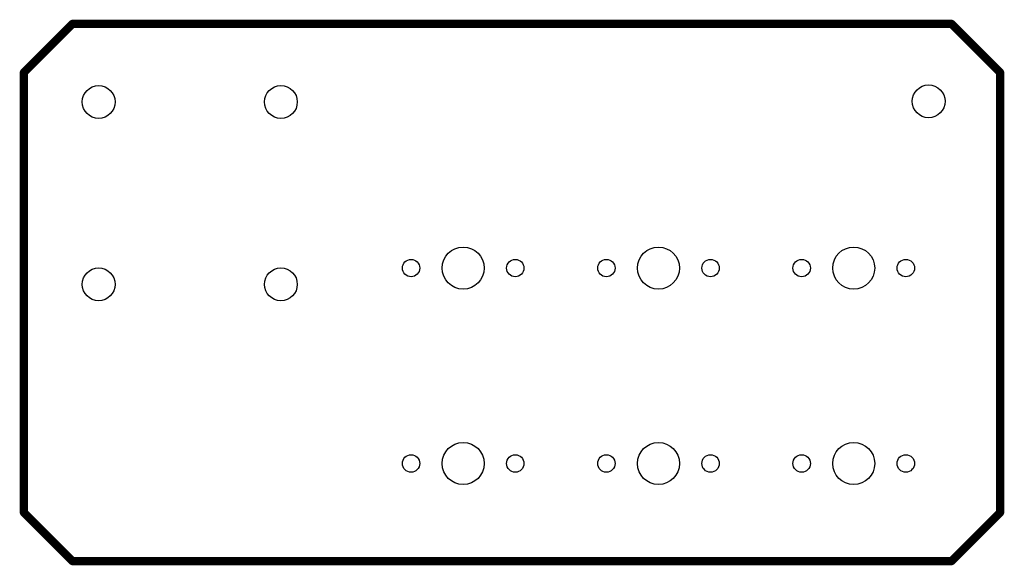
# Model space of a CAD drawing. Extents: x -33.7 to 62.3, y -0.4 to 52.8.
import ezdxf

# ---------------------------------------------------------------- set-up
doc = ezdxf.new("R2010")
doc.units = 0
doc.layers.add('20', color=31, linetype='CONTINUOUS')

msp = doc.modelspace()

# ---------------------------------------------------------------- linework, layer by layer
at = {"layer": '20', "const_width": 0.8}
for points in [[(-33.3375, 47.625), (-28.575, 52.3875)], [(-28.575, 52.3875), (57.15, 52.3875)], [(57.15, 52.3875), (61.9125, 47.625)], [(-33.3375, 4.7625), (-33.3375, 47.625)], [(61.9125, 47.625), (61.9125, 4.7625)], [(-28.575, 0), (-33.3375, 4.7625)], [(61.9125, 4.7625), (57.15, 0)], [(57.15, 0), (-28.575, 0)], [(57.1502, 0), (57.15, 0)]]:
    msp.add_lwpolyline(points, dxfattribs=at)
at = {"layer": '20', "const_width": 0.4}
for points in [[(-28.575, 52.5875, 1), (-28.575, 52.1875)], [(-28.4336, 52.2461, 1), (-28.7164, 52.5289)], [(57.2914, 52.5289, 1), (57.0086, 52.2461)], [(57.15, 52.1875, 1), (57.15, 52.5875)], [(-33.1375, 47.625, 1), (-33.5375, 47.625)], [(62.1125, 47.625, 1), (61.7125, 47.625)], [(-33.4789, 47.7664, 1), (-33.1961, 47.4836)], [(61.7711, 47.4836, 1), (62.0539, 47.7664)], [(-33.1961, 4.9039, 1), (-33.4789, 4.6211)], [(-33.5375, 4.7625, 1), (-33.1375, 4.7625)], [(61.7125, 4.7625, 1), (62.1125, 4.7625)], [(62.0539, 4.6211, 1), (61.7711, 4.9039)], [(-28.575, 0.2, 1), (-28.575, -0.2)], [(-28.7164, -0.1414, 1), (-28.4336, 0.1414)], [(57.15, 0.2, 1), (57.15, -0.2)], [(57.0086, 0.1414, 1), (57.2914, -0.1414)], [(57.15, -0.2, 1), (57.15, 0.2)], [(57.1502, -0.2, 1), (57.1502, 0.2)]]:
    msp.add_lwpolyline(points, format="xyb", dxfattribs=at)
at = {"layer": '20'}
for centre, radius in [((-26.035, 44.7675), 1.6), ((-8.255, 44.7675), 1.6), ((54.9275, 44.831), 1.6), ((9.525, 28.575), 2.05), ((28.575, 28.575), 2.05), ((47.625, 28.575), 2.05), ((4.445, 28.575), 0.85), ((14.605, 28.575), 0.85), ((23.495, 28.575), 0.85), ((33.655, 28.575), 0.85), ((42.545, 28.575), 0.85), ((52.705, 28.575), 0.85), ((-26.035, 26.9875), 1.6), ((-8.255, 26.9875), 1.6), ((9.525, 9.525), 2.05), ((28.575, 9.525), 2.05), ((47.625, 9.525), 2.05), ((4.445, 9.525), 0.85), ((14.605, 9.525), 0.85), ((23.495, 9.525), 0.85), ((33.655, 9.525), 0.85), ((42.545, 9.525), 0.85), ((52.705, 9.525), 0.85)]:
    msp.add_circle(centre, radius, dxfattribs=at)

doc.saveas('drawing.dxf')
